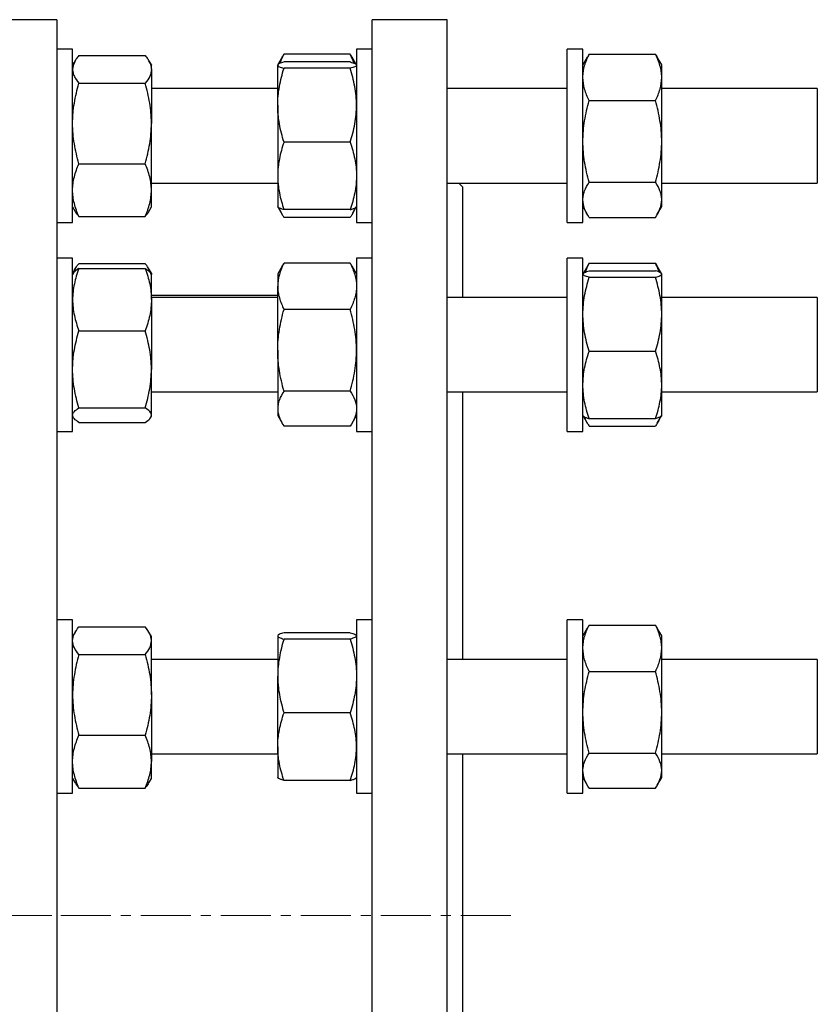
# Model space of a CAD drawing. Header units: millimetres. Extents: x 19 to 951, y 36 to 957.
# Tile 9 of 9: x 748 to 951, y 697 to 948. Entities that reach past the tile are written whole.
import ezdxf

# ---------------------------------------------------------------- set-up
doc = ezdxf.new("R2010")
doc.units = ezdxf.units.MM
doc.linetypes.add('CENTERX2', pattern=[20.32, 12.7, -2.54, 2.54, -2.54])
doc.layers.add('FORMAT', color=7, linetype='Continuous')

msp = doc.modelspace()

# ---------------------------------------------------------------- linework, layer by layer
at = {"color": 7, "linetype": 'Continuous', "lineweight": 25}
for p, q in [((757.51, 947.52), (743.51, 947.52)), ((757.51, 947.52), (757.51, 492.52)), ((856.58, 947.52), (837.58, 947.52)), ((837.58, 720.02), (837.58, 947.52)), ((856.58, 720.02), (856.58, 947.52)), ((761.51, 940.04), (757.51, 940.04)), ((761.51, 896.04), (761.51, 940.04)), ((763.12, 938.43), (779.91, 938.43)), ((814.7, 937.99), (813.62, 936.11)), ((831.97, 938.76), (815.18, 938.76)), ((833.54, 936.11), (832.45, 937.99)), ((837.58, 940.04), (833.58, 940.04)), ((833.58, 940.04), (833.58, 926.35)), ((891.08, 940.04), (887.08, 940.04)), ((887.08, 896.04), (887.08, 940.04)), ((891.08, 896.04), (891.08, 940.04)), ((892.19, 937.97), (891.08, 936.04)), ((892.68, 938.76), (909.47, 938.76)), ((911.08, 936.04), (909.96, 937.97)), ((762.17, 937.11), (761.51, 935.98)), ((761.69, 936.39), (761.51, 936.1)), ((781.51, 935.98), (780.86, 937.11)), ((781.51, 936.1), (781.34, 936.39)), ((781.51, 936.1), (781.51, 935.98)), ((781.51, 934.91), (781.51, 935.98)), ((813.61, 936.1), (813.58, 936.04)), ((813.58, 936.04), (813.58, 935.98)), ((813.58, 925.8), (813.58, 935.98)), ((831.97, 936.79), (815.18, 936.79)), ((833.58, 936.04), (833.54, 936.1)), ((911.08, 932.86), (911.08, 936.04)), ((781.51, 934.91), (781.51, 921.17)), ((831.97, 935.18), (815.18, 935.18)), ((911.08, 916.61), (911.08, 932.86)), ((763.12, 931.39), (779.91, 931.39)), ((813.58, 930.04), (781.51, 930.04)), ((887.08, 930.04), (856.58, 930.04)), ((950.58, 930.04), (911.08, 930.04)), ((950.58, 930.04), (950.58, 906.04)), ((813.58, 925.8), (813.58, 907.85)), ((833.58, 926.35), (833.58, 896.04)), ((892.68, 926.97), (909.47, 926.97)), ((781.51, 904.23), (781.51, 921.17)), ((831.97, 916.42), (815.18, 916.42)), ((911.08, 901.78), (911.08, 916.61)), ((763.12, 910.94), (779.91, 910.94)), ((813.58, 907.85), (813.58, 900.04)), ((781.51, 906.04), (813.58, 906.04)), ((856.58, 906.04), (887.08, 906.04)), ((860.58, 905.02), (859.56, 906.04)), ((892.68, 906.25), (909.47, 906.25)), ((911.08, 906.04), (950.58, 906.04)), ((781.51, 899.98), (781.51, 904.23)), ((860.58, 876.98), (860.58, 905.02)), ((911.08, 900.04), (911.08, 901.78)), ((761.51, 899.98), (762.17, 898.85)), ((780.86, 898.85), (781.51, 899.98)), ((813.58, 900.04), (813.61, 899.98)), ((813.61, 899.98), (814.7, 898.09)), ((831.97, 899.28), (815.18, 899.28)), ((832.45, 898.09), (833.54, 899.98)), ((833.54, 899.98), (833.58, 900.04)), ((891.08, 900.04), (892.19, 898.1)), ((909.96, 898.1), (911.08, 900.04)), ((757.51, 896.04), (761.51, 896.04)), ((763.12, 897.52), (779.91, 897.52)), ((831.97, 897.32), (815.18, 897.32)), ((833.58, 896.04), (837.58, 896.04)), ((887.08, 896.04), (891.08, 896.04)), ((892.68, 897.32), (909.47, 897.32)), ((761.51, 886.98), (757.51, 886.98)), ((761.51, 842.98), (761.51, 886.98)), ((763.12, 885.6), (779.91, 885.6)), ((831.97, 885.7), (815.18, 885.7)), ((837.58, 886.98), (833.58, 886.98)), ((833.58, 886.98), (833.58, 862)), ((891.08, 886.98), (887.08, 886.98)), ((887.08, 885.78), (887.08, 886.98)), ((887.08, 842.98), (887.08, 885.78)), ((891.08, 885.78), (891.08, 886.98)), ((891.08, 842.98), (891.08, 885.78)), ((892.68, 885.7), (892.2, 884.91)), ((892.68, 885.7), (909.47, 885.7)), ((909.47, 885.7), (909.95, 884.91)), ((762.17, 884.28), (761.51, 883.15)), ((761.68, 883.1), (761.51, 882.81)), ((763.12, 884.37), (779.91, 884.37)), ((781.51, 883.15), (780.86, 884.28)), ((781.51, 882.81), (781.35, 883.1)), ((781.51, 883.15), (781.51, 882.81)), ((781.51, 876.43), (781.51, 882.81)), ((814.7, 884.93), (813.58, 882.98)), ((813.58, 882.98), (813.58, 879.82)), ((833.58, 882.98), (832.45, 884.93)), ((891.11, 883.04), (891.08, 882.98)), ((892.2, 884.92), (891.13, 883.08)), ((892.68, 883.75), (909.47, 883.75)), ((911.02, 883.08), (909.96, 884.92)), ((911.08, 882.98), (911.04, 883.04)), ((911.08, 882.92), (911.08, 882.98)), ((911.08, 872.71), (911.08, 882.92)), ((892.68, 882.1), (909.47, 882.1)), ((813.58, 863.58), (813.58, 879.82)), ((813.58, 877.52), (781.51, 877.52)), ((813.58, 876.98), (781.51, 876.98)), ((781.51, 876.43), (781.51, 858.72)), ((887.08, 876.98), (856.58, 876.98)), ((950.58, 876.98), (911.08, 876.98)), ((950.58, 876.98), (950.58, 852.98)), ((831.97, 873.94), (815.18, 873.94)), ((911.08, 854.77), (911.08, 872.71)), ((763.12, 868.5), (779.91, 868.5)), ((813.58, 863.58), (813.58, 848.74)), ((892.68, 863.33), (909.47, 863.33)), ((833.58, 862), (833.58, 842.98)), ((781.51, 847.1), (781.51, 858.72)), ((781.51, 852.98), (813.58, 852.98)), ((831.97, 853.22), (815.18, 853.22)), ((856.58, 852.98), (887.08, 852.98)), ((860.58, 785.08), (860.58, 852.98)), ((911.08, 846.98), (911.08, 854.77)), ((911.08, 852.98), (950.58, 852.98)), ((763.12, 848.94), (779.91, 848.94)), ((813.58, 848.74), (813.58, 846.98)), ((761.51, 846.81), (761.68, 846.52)), ((763.12, 845.25), (779.91, 845.25)), ((781.35, 846.52), (781.51, 846.81)), ((781.51, 846.81), (781.51, 847.1)), ((813.58, 846.98), (814.7, 845.03)), ((832.45, 845.03), (833.58, 846.98)), ((891.08, 846.98), (891.11, 846.92)), ((891.11, 846.92), (892.19, 845.04)), ((892.68, 846.21), (909.47, 846.21)), ((909.96, 845.04), (911.04, 846.92)), ((911.04, 846.92), (911.08, 846.98)), ((757.51, 842.98), (761.51, 842.98)), ((831.97, 844.26), (815.18, 844.26)), ((833.58, 842.98), (837.58, 842.98)), ((887.08, 842.98), (891.08, 842.98)), ((892.68, 844.26), (909.47, 844.26)), ((761.51, 795.08), (757.51, 795.08)), ((761.51, 751.08), (761.51, 795.08)), ((763.12, 793.31), (779.91, 793.31)), ((837.58, 795.08), (833.58, 795.08)), ((833.58, 795.08), (833.58, 759.6)), ((891.08, 795.08), (887.08, 795.08)), ((887.08, 787.52), (887.08, 795.08)), ((891.08, 787.52), (891.08, 795.08)), ((892.19, 793.02), (891.08, 791.08)), ((892.68, 793.8), (909.47, 793.8)), ((911.08, 791.08), (909.96, 793.02)), ((762.17, 791.98), (761.51, 790.85)), ((781.51, 790.85), (780.86, 791.98)), ((781.51, 789.79), (781.51, 790.85)), ((813.61, 791.14), (813.58, 791.08)), ((813.58, 791.08), (813.58, 791.03)), ((813.58, 791.03), (813.58, 780.84)), ((831.97, 791.83), (815.18, 791.83)), ((831.97, 790.22), (815.18, 790.22)), ((833.58, 791.08), (833.54, 791.14)), ((911.08, 787.91), (911.08, 791.08)), ((781.51, 776.04), (781.51, 789.79)), ((911.08, 771.65), (911.08, 787.91)), ((763.12, 786.27), (779.91, 786.27)), ((887.08, 751.08), (887.08, 787.52)), ((891.08, 751.08), (891.08, 787.52)), ((813.58, 785.08), (781.51, 785.08)), ((887.08, 785.08), (856.58, 785.08)), ((950.58, 785.08), (911.08, 785.08)), ((950.58, 785.08), (950.58, 761.08)), ((813.58, 762.9), (813.58, 780.84)), ((892.68, 782.01), (909.47, 782.01)), ((781.51, 776.04), (781.51, 759.1)), ((831.97, 771.47), (815.18, 771.47)), ((911.08, 756.83), (911.08, 771.65)), ((763.12, 765.81), (779.91, 765.81)), ((813.58, 762.9), (813.58, 755.08)), ((781.51, 761.08), (813.58, 761.08)), ((856.58, 761.08), (887.08, 761.08)), ((860.58, 720.02), (860.58, 761.08)), ((892.68, 761.29), (909.47, 761.29)), ((911.08, 761.08), (950.58, 761.08)), ((781.51, 754.85), (781.51, 759.1)), ((833.58, 759.6), (833.58, 751.08)), ((911.08, 755.08), (911.08, 756.83)), ((761.51, 754.85), (762.17, 753.72)), ((780.86, 753.72), (781.51, 754.85)), ((813.58, 755.08), (813.61, 755.02)), ((831.97, 754.33), (815.18, 754.33)), ((833.54, 755.02), (833.58, 755.08)), ((891.08, 755.08), (892.19, 753.15)), ((909.96, 753.15), (911.08, 755.08)), ((757.51, 751.08), (761.51, 751.08)), ((763.12, 752.4), (779.91, 752.4)), ((833.58, 751.08), (837.58, 751.08)), ((887.08, 751.08), (891.08, 751.08)), ((892.68, 752.36), (909.47, 752.36)), ((837.58, 492.52), (837.58, 720.02)), ((856.58, 492.52), (856.58, 720.02)), ((860.58, 678.96), (860.58, 720.02))]:
    msp.add_line(p, q, dxfattribs=at)
for points, knots in [([(763.12, 938.43), (762.88, 938.14), (762.65, 937.86), (762.26, 937.27), (762.09, 936.98), (761.67, 936.1), (761.51, 935.51), (761.51, 934.91)], [0, 0, 0, 0, 0.25, 0.25, 0.5, 0.5, 1, 1, 1, 1]), ([(779.91, 938.43), (780.15, 938.14), (780.38, 937.86), (780.77, 937.27), (780.94, 936.98), (781.36, 936.1), (781.51, 935.51), (781.51, 934.91)], [0, 0, 0, 0, 0.25, 0.25, 0.5, 0.5, 1, 1, 1, 1]), ([(814.21, 936.47), (814.22, 936.5), (814.34, 936.9), (814.66, 937.67), (815.01, 938.39), (815.18, 938.76)], [0, 0, 0, 0, 0.035594, 0.517773, 1, 1, 1, 1]), ([(814.71, 937.99), (814.72, 938.02), (814.86, 938.28), (815.03, 938.53), (815.18, 938.76)], [0, 0, 0, 0, 0.1090885, 1, 1, 1, 1]), ([(832.95, 936.47), (832.94, 936.5), (832.82, 936.9), (832.5, 937.67), (832.15, 938.39), (831.97, 938.76)], [0, 0, 0, 0, 0.035594, 0.517773, 1, 1, 1, 1]), ([(832.45, 937.99), (832.43, 938.02), (832.29, 938.28), (832.12, 938.53), (831.97, 938.76)], [0, 0, 0, 0, 0.1090885, 1, 1, 1, 1]), ([(891.08, 932.86), (891.08, 933.36), (891.11, 933.86), (891.26, 934.87), (891.37, 935.36), (891.8, 936.84), (892.2, 937.8), (892.68, 938.76)], [0, 0, 0, 0, 0.25, 0.25, 0.5, 0.5, 1, 1, 1, 1]), ([(892.68, 938.76), (892.52, 938.52), (892.35, 938.26), (892.21, 937.99), (892.2, 937.97)], [0, 0, 0, 0, 0.921423, 1, 1, 1, 1]), ([(911.08, 932.86), (911.08, 933.36), (911.04, 933.86), (910.89, 934.87), (910.78, 935.36), (910.36, 936.84), (909.95, 937.8), (909.47, 938.76)], [0, 0, 0, 0, 0.25, 0.25, 0.5, 0.5, 1, 1, 1, 1]), ([(909.47, 938.76), (909.63, 938.52), (909.81, 938.26), (909.95, 937.99), (909.96, 937.97)], [0, 0, 0, 0, 0.921423, 1, 1, 1, 1]), ([(761.7, 936.39), (761.74, 936.47), (761.8, 936.58), (761.92, 936.7), (761.96, 936.74)], [0, 0, 0, 0, 0.655575, 1, 1, 1, 1]), ([(781.33, 936.39), (781.29, 936.47), (781.23, 936.58), (781.11, 936.7), (781.07, 936.74)], [0, 0, 0, 0, 0.655575, 1, 1, 1, 1]), ([(815.18, 936.79), (814.69, 936.66), (814.29, 936.53), (813.73, 936.26), (813.58, 936.12), (813.58, 935.98)], [0, 0, 0, 0, 0.5, 0.5, 1, 1, 1, 1]), ([(813.58, 935.98), (813.58, 935.95), (813.59, 935.91), (813.62, 935.85), (813.65, 935.81), (813.76, 935.71), (813.87, 935.64), (814.29, 935.44), (814.7, 935.31), (815.18, 935.18)], [0, 0, 0, 0, 0.125, 0.125, 0.25, 0.25, 0.5, 0.5, 1, 1, 1, 1]), ([(831.97, 936.79), (832.46, 936.66), (832.86, 936.53), (833.42, 936.26), (833.58, 936.12), (833.58, 935.98)], [0, 0, 0, 0, 0.5, 0.5, 1, 1, 1, 1]), ([(833.58, 935.98), (833.58, 935.95), (833.57, 935.91), (833.53, 935.85), (833.5, 935.81), (833.39, 935.71), (833.28, 935.64), (832.86, 935.44), (832.46, 935.31), (831.97, 935.18)], [0, 0, 0, 0, 0.125, 0.125, 0.25, 0.25, 0.5, 0.5, 1, 1, 1, 1]), ([(761.51, 934.91), (761.51, 934.61), (761.55, 934.32), (761.7, 933.72), (761.81, 933.42), (762.23, 932.54), (762.64, 931.96), (763.12, 931.39)], [0, 0, 0, 0, 0.25, 0.25, 0.5, 0.5, 1, 1, 1, 1]), ([(781.51, 934.91), (781.51, 934.61), (781.48, 934.32), (781.33, 933.72), (781.22, 933.42), (780.8, 932.54), (780.39, 931.96), (779.91, 931.39)], [0, 0, 0, 0, 0.25, 0.25, 0.5, 0.5, 1, 1, 1, 1]), ([(813.58, 925.8), (813.58, 926.59), (813.61, 927.39), (813.76, 928.99), (813.87, 929.78), (814.3, 932.12), (814.7, 933.66), (815.18, 935.18)], [0, 0, 0, 0, 0.25, 0.25, 0.5, 0.5, 1, 1, 1, 1]), ([(833.58, 925.8), (833.58, 926.59), (833.54, 927.39), (833.39, 928.99), (833.28, 929.78), (832.86, 932.12), (832.45, 933.66), (831.97, 935.18)], [0, 0, 0, 0, 0.25, 0.25, 0.5, 0.5, 1, 1, 1, 1]), ([(892.68, 926.97), (892.44, 927.45), (892.22, 927.93), (891.82, 928.91), (891.65, 929.4), (891.23, 930.88), (891.08, 931.87), (891.08, 932.86)], [0, 0, 0, 0, 0.25, 0.25, 0.5, 0.5, 1, 1, 1, 1]), ([(909.47, 926.97), (909.71, 927.45), (909.94, 927.93), (910.34, 928.91), (910.51, 929.4), (910.93, 930.88), (911.08, 931.87), (911.08, 932.86)], [0, 0, 0, 0, 0.25, 0.25, 0.5, 0.5, 1, 1, 1, 1]), ([(761.51, 921.17), (761.51, 921.6), (761.52, 922.04), (761.56, 922.9), (761.59, 923.34), (761.7, 924.63), (761.81, 925.49), (762.23, 928.04), (762.63, 929.73), (763.12, 931.39)], [0, 0, 0, 0, 0.125, 0.125, 0.25, 0.25, 0.5, 0.5, 1, 1, 1, 1]), ([(781.51, 921.17), (781.51, 921.6), (781.51, 922.04), (781.47, 922.9), (781.44, 923.34), (781.33, 924.63), (781.22, 925.49), (780.8, 928.04), (780.4, 929.73), (779.91, 931.39)], [0, 0, 0, 0, 0.125, 0.125, 0.25, 0.25, 0.5, 0.5, 1, 1, 1, 1]), ([(815.18, 916.42), (814.94, 917.19), (814.72, 917.96), (814.32, 919.51), (814.15, 920.29), (813.73, 922.64), (813.58, 924.21), (813.58, 925.8)], [0, 0, 0, 0, 0.25, 0.25, 0.5, 0.5, 1, 1, 1, 1]), ([(831.97, 916.42), (832.21, 917.19), (832.44, 917.96), (832.84, 919.51), (833.01, 920.29), (833.43, 922.64), (833.58, 924.21), (833.58, 925.8)], [0, 0, 0, 0, 0.25, 0.25, 0.5, 0.5, 1, 1, 1, 1]), ([(891.08, 916.61), (891.08, 917.05), (891.09, 917.49), (891.12, 918.37), (891.15, 918.81), (891.26, 920.12), (891.37, 920.99), (891.79, 923.57), (892.2, 925.28), (892.68, 926.97)], [0, 0, 0, 0, 0.125, 0.125, 0.25, 0.25, 0.5, 0.5, 1, 1, 1, 1]), ([(911.08, 916.61), (911.08, 917.05), (911.07, 917.49), (911.03, 918.37), (911, 918.81), (910.89, 920.12), (910.78, 920.99), (910.36, 923.57), (909.96, 925.28), (909.47, 926.97)], [0, 0, 0, 0, 0.125, 0.125, 0.25, 0.25, 0.5, 0.5, 1, 1, 1, 1]), ([(763.12, 910.94), (762.63, 912.61), (762.23, 914.3), (761.67, 917.7), (761.51, 919.42), (761.51, 921.17)], [0, 0, 0, 0, 0.5, 0.5, 1, 1, 1, 1]), ([(779.91, 910.94), (780.4, 912.61), (780.8, 914.3), (781.36, 917.7), (781.51, 919.42), (781.51, 921.17)], [0, 0, 0, 0, 0.5, 0.5, 1, 1, 1, 1]), ([(815.18, 916.42), (814.69, 915.02), (814.29, 913.61), (813.73, 910.76), (813.58, 909.31), (813.58, 907.85)], [0, 0, 0, 0, 0.5, 0.5, 1, 1, 1, 1]), ([(831.97, 916.42), (832.46, 915.02), (832.86, 913.61), (833.42, 910.76), (833.58, 909.31), (833.58, 907.85)], [0, 0, 0, 0, 0.5, 0.5, 1, 1, 1, 1]), ([(892.68, 906.25), (892.19, 907.94), (891.79, 909.65), (891.23, 913.1), (891.08, 914.84), (891.08, 916.61)], [0, 0, 0, 0, 0.5, 0.5, 1, 1, 1, 1]), ([(909.47, 906.25), (909.96, 907.94), (910.36, 909.65), (910.92, 913.1), (911.08, 914.84), (911.08, 916.61)], [0, 0, 0, 0, 0.5, 0.5, 1, 1, 1, 1]), ([(761.51, 904.23), (761.51, 904.51), (761.52, 904.8), (761.56, 905.37), (761.59, 905.65), (761.7, 906.5), (761.81, 907.06), (762.23, 908.74), (762.63, 909.84), (763.12, 910.94)], [0, 0, 0, 0, 0.125, 0.125, 0.25, 0.25, 0.5, 0.5, 1, 1, 1, 1]), ([(781.51, 904.23), (781.51, 904.51), (781.51, 904.8), (781.47, 905.37), (781.44, 905.65), (781.33, 906.5), (781.22, 907.06), (780.8, 908.74), (780.4, 909.84), (779.91, 910.94)], [0, 0, 0, 0, 0.125, 0.125, 0.25, 0.25, 0.5, 0.5, 1, 1, 1, 1]), ([(813.58, 907.85), (813.58, 907.49), (813.59, 907.12), (813.62, 906.4), (813.65, 906.03), (813.76, 904.95), (813.87, 904.23), (814.29, 902.09), (814.7, 900.68), (815.18, 899.28)], [0, 0, 0, 0, 0.125, 0.125, 0.25, 0.25, 0.5, 0.5, 1, 1, 1, 1]), ([(833.58, 907.85), (833.58, 907.49), (833.57, 907.12), (833.53, 906.4), (833.5, 906.03), (833.39, 904.95), (833.28, 904.23), (832.86, 902.09), (832.46, 900.68), (831.97, 899.28)], [0, 0, 0, 0, 0.125, 0.125, 0.25, 0.25, 0.5, 0.5, 1, 1, 1, 1]), ([(891.08, 901.78), (891.08, 901.97), (891.09, 902.16), (891.12, 902.54), (891.15, 902.73), (891.26, 903.3), (891.37, 903.67), (891.79, 904.79), (892.2, 905.52), (892.68, 906.25)], [0, 0, 0, 0, 0.125, 0.125, 0.25, 0.25, 0.5, 0.5, 1, 1, 1, 1]), ([(911.08, 901.78), (911.08, 901.97), (911.07, 902.16), (911.03, 902.54), (911, 902.73), (910.89, 903.3), (910.78, 903.67), (910.36, 904.79), (909.96, 905.52), (909.47, 906.25)], [0, 0, 0, 0, 0.125, 0.125, 0.25, 0.25, 0.5, 0.5, 1, 1, 1, 1]), ([(763.12, 897.52), (762.63, 898.62), (762.23, 899.72), (761.67, 901.96), (761.51, 903.09), (761.51, 904.23)], [0, 0, 0, 0, 0.5, 0.5, 1, 1, 1, 1]), ([(779.91, 897.52), (780.4, 898.62), (780.8, 899.72), (781.36, 901.96), (781.51, 903.09), (781.51, 904.23)], [0, 0, 0, 0, 0.5, 0.5, 1, 1, 1, 1]), ([(892.68, 897.32), (892.19, 898.05), (891.79, 898.78), (891.23, 900.27), (891.08, 901.02), (891.08, 901.78)], [0, 0, 0, 0, 0.5, 0.5, 1, 1, 1, 1]), ([(909.47, 897.32), (909.96, 898.05), (910.36, 898.78), (910.92, 900.27), (911.08, 901.02), (911.08, 901.78)], [0, 0, 0, 0, 0.5, 0.5, 1, 1, 1, 1]), ([(762.17, 898.85), (762.17, 898.84), (762.28, 898.62), (762.59, 898.17), (762.95, 897.74), (763.12, 897.52)], [0, 0, 0, 0, 0.005494, 0.502722, 1, 1, 1, 1]), ([(780.86, 898.85), (780.86, 898.84), (780.75, 898.62), (780.44, 898.17), (780.08, 897.74), (779.91, 897.52)], [0, 0, 0, 0, 0.005494, 0.502722, 1, 1, 1, 1]), ([(815.18, 899.28), (815.03, 899.33), (814.72, 899.42), (814.33, 899.55), (814, 899.68), (813.77, 899.82), (813.64, 899.92), (813.62, 899.97), (813.62, 899.98)], [0, 0, 0, 0, 0.190435, 0.380923, 0.571313, 0.765298, 0.959406, 1, 1, 1, 1]), ([(813.95, 899.72), (813.99, 899.61), (814.1, 899.27), (814.37, 898.69), (814.74, 898), (815.04, 897.54), (815.18, 897.32)], [0, 0, 0, 0, 0.132775, 0.421787, 0.71093, 1, 1, 1, 1]), ([(831.97, 899.28), (832.13, 899.33), (832.44, 899.42), (832.83, 899.55), (833.15, 899.68), (833.39, 899.82), (833.52, 899.92), (833.53, 899.97), (833.54, 899.98)], [0, 0, 0, 0, 0.190435, 0.380923, 0.571313, 0.765298, 0.959406, 1, 1, 1, 1]), ([(833.2, 899.72), (833.17, 899.61), (833.05, 899.27), (832.79, 898.69), (832.41, 898), (832.12, 897.54), (831.97, 897.32)], [0, 0, 0, 0, 0.132775, 0.421787, 0.71093, 1, 1, 1, 1]), ([(761.65, 883.05), (761.69, 883.18), (761.77, 883.49), (761.99, 883.98), (762.3, 884.52), (762.68, 885.06), (762.97, 885.42), (763.12, 885.6)], [0, 0, 0, 0, 0.144949, 0.355819, 0.570499, 0.785277, 1, 1, 1, 1]), ([(781.38, 883.05), (781.34, 883.18), (781.26, 883.49), (781.04, 883.98), (780.73, 884.52), (780.35, 885.06), (780.06, 885.42), (779.91, 885.6)], [0, 0, 0, 0, 0.144949, 0.355819, 0.570499, 0.785277, 1, 1, 1, 1]), ([(815.18, 885.7), (814.69, 884.74), (814.29, 883.77), (813.73, 881.81), (813.58, 880.82), (813.58, 879.82)], [0, 0, 0, 0, 0.5, 0.5, 1, 1, 1, 1]), ([(814.71, 884.93), (814.72, 884.96), (814.86, 885.22), (815.03, 885.47), (815.18, 885.7)], [0, 0, 0, 0, 0.1090885, 1, 1, 1, 1]), ([(831.97, 885.7), (832.46, 884.74), (832.86, 883.77), (833.42, 881.81), (833.58, 880.82), (833.58, 879.82)], [0, 0, 0, 0, 0.5, 0.5, 1, 1, 1, 1]), ([(832.45, 884.93), (832.43, 884.96), (832.29, 885.22), (832.12, 885.47), (831.97, 885.7)], [0, 0, 0, 0, 0.109088, 1, 1, 1, 1]), ([(891.72, 883.43), (891.77, 883.58), (891.92, 884.04), (892.24, 884.8), (892.54, 885.4), (892.68, 885.7)], [0, 0, 0, 0, 0.19818, 0.599141, 1, 1, 1, 1]), ([(910.43, 883.43), (910.38, 883.58), (910.23, 884.04), (909.91, 884.8), (909.62, 885.4), (909.47, 885.7)], [0, 0, 0, 0, 0.19818, 0.599141, 1, 1, 1, 1]), ([(763.12, 884.37), (762.88, 883.72), (762.65, 883.07), (762.26, 881.75), (762.09, 881.09), (761.67, 879.11), (761.51, 877.77), (761.51, 876.43)], [0, 0, 0, 0, 0.25, 0.25, 0.5, 0.5, 1, 1, 1, 1]), ([(763.12, 884.37), (762.97, 884.27), (762.66, 884.07), (762.26, 883.77), (761.95, 883.46), (761.75, 883.24), (761.7, 883.12), (761.69, 883.1)], [0, 0, 0, 0, 0.238547, 0.477162, 0.715652, 0.958646, 1, 1, 1, 1]), ([(779.91, 884.37), (780.15, 883.72), (780.38, 883.07), (780.77, 881.75), (780.94, 881.09), (781.36, 879.11), (781.51, 877.77), (781.51, 876.43)], [0, 0, 0, 0, 0.25, 0.25, 0.5, 0.5, 1, 1, 1, 1]), ([(779.91, 884.37), (780.06, 884.27), (780.37, 884.07), (780.77, 883.77), (781.08, 883.46), (781.28, 883.24), (781.33, 883.12), (781.34, 883.1)], [0, 0, 0, 0, 0.238547, 0.477162, 0.715652, 0.958646, 1, 1, 1, 1]), ([(891.08, 882.92), (891.08, 882.96), (891.09, 882.99), (891.12, 883.06), (891.15, 883.1), (891.26, 883.2), (891.37, 883.27), (891.79, 883.48), (892.2, 883.61), (892.68, 883.75)], [0, 0, 0, 0, 0.125, 0.125, 0.25, 0.25, 0.5, 0.5, 1, 1, 1, 1]), ([(892.68, 882.1), (892.19, 882.23), (891.79, 882.37), (891.23, 882.64), (891.08, 882.78), (891.08, 882.92)], [0, 0, 0, 0, 0.5, 0.5, 1, 1, 1, 1]), ([(911.08, 882.92), (911.08, 882.96), (911.07, 882.99), (911.03, 883.06), (911, 883.1), (910.89, 883.2), (910.78, 883.27), (910.36, 883.48), (909.96, 883.61), (909.47, 883.75)], [0, 0, 0, 0, 0.125, 0.125, 0.25, 0.25, 0.5, 0.5, 1, 1, 1, 1]), ([(909.47, 882.1), (909.96, 882.23), (910.36, 882.37), (910.92, 882.64), (911.08, 882.78), (911.08, 882.92)], [0, 0, 0, 0, 0.5, 0.5, 1, 1, 1, 1]), ([(891.08, 872.71), (891.08, 873.51), (891.11, 874.31), (891.26, 875.9), (891.37, 876.69), (891.8, 879.04), (892.2, 880.58), (892.68, 882.1)], [0, 0, 0, 0, 0.25, 0.25, 0.5, 0.5, 1, 1, 1, 1]), ([(911.08, 872.71), (911.08, 873.51), (911.04, 874.31), (910.89, 875.9), (910.78, 876.69), (910.36, 879.04), (909.95, 880.58), (909.47, 882.1)], [0, 0, 0, 0, 0.25, 0.25, 0.5, 0.5, 1, 1, 1, 1]), ([(813.58, 879.82), (813.58, 879.57), (813.59, 879.32), (813.62, 878.82), (813.65, 878.57), (813.76, 877.83), (813.87, 877.34), (814.29, 875.87), (814.7, 874.9), (815.18, 873.94)], [0, 0, 0, 0, 0.125, 0.125, 0.25, 0.25, 0.5, 0.5, 1, 1, 1, 1]), ([(833.58, 879.82), (833.58, 879.57), (833.57, 879.32), (833.53, 878.82), (833.5, 878.57), (833.39, 877.83), (833.28, 877.34), (832.86, 875.87), (832.46, 874.9), (831.97, 873.94)], [0, 0, 0, 0, 0.125, 0.125, 0.25, 0.25, 0.5, 0.5, 1, 1, 1, 1]), ([(761.51, 876.43), (761.51, 875.76), (761.55, 875.09), (761.7, 873.73), (761.81, 873.07), (762.23, 871.08), (762.64, 869.78), (763.12, 868.5)], [0, 0, 0, 0, 0.25, 0.25, 0.5, 0.5, 1, 1, 1, 1]), ([(781.51, 876.43), (781.51, 875.76), (781.48, 875.09), (781.33, 873.73), (781.22, 873.07), (780.8, 871.08), (780.39, 869.78), (779.91, 868.5)], [0, 0, 0, 0, 0.25, 0.25, 0.5, 0.5, 1, 1, 1, 1]), ([(813.58, 863.58), (813.58, 864.46), (813.61, 865.34), (813.76, 867.1), (813.87, 867.98), (814.3, 870.57), (814.7, 872.27), (815.18, 873.94)], [0, 0, 0, 0, 0.25, 0.25, 0.5, 0.5, 1, 1, 1, 1]), ([(833.58, 863.58), (833.58, 864.46), (833.54, 865.34), (833.39, 867.1), (833.28, 867.98), (832.86, 870.57), (832.45, 872.27), (831.97, 873.94)], [0, 0, 0, 0, 0.25, 0.25, 0.5, 0.5, 1, 1, 1, 1]), ([(892.68, 863.33), (892.44, 864.09), (892.22, 864.87), (891.82, 866.42), (891.65, 867.2), (891.23, 869.55), (891.08, 871.13), (891.08, 872.71)], [0, 0, 0, 0, 0.25, 0.25, 0.5, 0.5, 1, 1, 1, 1]), ([(909.47, 863.33), (909.71, 864.09), (909.94, 864.87), (910.34, 866.42), (910.51, 867.2), (910.93, 869.55), (911.08, 871.13), (911.08, 872.71)], [0, 0, 0, 0, 0.25, 0.25, 0.5, 0.5, 1, 1, 1, 1]), ([(761.51, 858.72), (761.51, 859.13), (761.52, 859.55), (761.56, 860.38), (761.59, 860.79), (761.7, 862.03), (761.81, 862.85), (762.23, 865.29), (762.63, 866.9), (763.12, 868.5)], [0, 0, 0, 0, 0.125, 0.125, 0.25, 0.25, 0.5, 0.5, 1, 1, 1, 1]), ([(781.51, 858.72), (781.51, 859.13), (781.51, 859.55), (781.47, 860.38), (781.44, 860.79), (781.33, 862.03), (781.22, 862.85), (780.8, 865.29), (780.4, 866.9), (779.91, 868.5)], [0, 0, 0, 0, 0.125, 0.125, 0.25, 0.25, 0.5, 0.5, 1, 1, 1, 1]), ([(815.18, 853.22), (814.94, 854.06), (814.72, 854.92), (814.32, 856.64), (814.15, 857.5), (813.73, 860.09), (813.58, 861.83), (813.58, 863.58)], [0, 0, 0, 0, 0.25, 0.25, 0.5, 0.5, 1, 1, 1, 1]), ([(831.97, 853.22), (832.21, 854.06), (832.44, 854.92), (832.84, 856.64), (833.01, 857.5), (833.43, 860.09), (833.58, 861.83), (833.58, 863.58)], [0, 0, 0, 0, 0.25, 0.25, 0.5, 0.5, 1, 1, 1, 1]), ([(891.08, 854.77), (891.08, 855.13), (891.09, 855.5), (891.12, 856.23), (891.15, 856.59), (891.26, 857.67), (891.37, 858.39), (891.79, 860.53), (892.2, 861.93), (892.68, 863.33)], [0, 0, 0, 0, 0.125, 0.125, 0.25, 0.25, 0.5, 0.5, 1, 1, 1, 1]), ([(911.08, 854.77), (911.08, 855.13), (911.07, 855.5), (911.03, 856.23), (911, 856.59), (910.89, 857.67), (910.78, 858.39), (910.36, 860.53), (909.96, 861.93), (909.47, 863.33)], [0, 0, 0, 0, 0.125, 0.125, 0.25, 0.25, 0.5, 0.5, 1, 1, 1, 1]), ([(763.12, 848.94), (762.63, 850.54), (762.23, 852.15), (761.67, 855.41), (761.51, 857.05), (761.51, 858.72)], [0, 0, 0, 0, 0.5, 0.5, 1, 1, 1, 1]), ([(779.91, 848.94), (780.4, 850.54), (780.8, 852.15), (781.36, 855.41), (781.51, 857.05), (781.51, 858.72)], [0, 0, 0, 0, 0.5, 0.5, 1, 1, 1, 1]), ([(815.18, 853.22), (814.69, 852.49), (814.29, 851.75), (813.73, 850.26), (813.58, 849.5), (813.58, 848.74)], [0, 0, 0, 0, 0.5, 0.5, 1, 1, 1, 1]), ([(831.97, 853.22), (832.46, 852.49), (832.86, 851.75), (833.42, 850.26), (833.58, 849.5), (833.58, 848.74)], [0, 0, 0, 0, 0.5, 0.5, 1, 1, 1, 1]), ([(892.68, 846.21), (892.19, 847.61), (891.79, 849.02), (891.23, 851.87), (891.08, 853.31), (891.08, 854.77)], [0, 0, 0, 0, 0.5, 0.5, 1, 1, 1, 1]), ([(909.47, 846.21), (909.96, 847.61), (910.36, 849.02), (910.92, 851.87), (911.08, 853.31), (911.08, 854.77)], [0, 0, 0, 0, 0.5, 0.5, 1, 1, 1, 1]), ([(761.51, 847.1), (761.51, 847.17), (761.52, 847.25), (761.56, 847.41), (761.59, 847.49), (761.7, 847.72), (761.81, 847.87), (762.23, 848.33), (762.63, 848.64), (763.12, 848.94)], [0, 0, 0, 0, 0.125, 0.125, 0.25, 0.25, 0.5, 0.5, 1, 1, 1, 1]), ([(781.51, 847.1), (781.51, 847.17), (781.51, 847.25), (781.47, 847.41), (781.44, 847.49), (781.33, 847.72), (781.22, 847.87), (780.8, 848.33), (780.4, 848.64), (779.91, 848.94)], [0, 0, 0, 0, 0.125, 0.125, 0.25, 0.25, 0.5, 0.5, 1, 1, 1, 1]), ([(813.58, 848.74), (813.58, 848.55), (813.59, 848.36), (813.62, 847.98), (813.65, 847.79), (813.76, 847.22), (813.87, 846.85), (814.29, 845.73), (814.7, 844.99), (815.18, 844.26)], [0, 0, 0, 0, 0.125, 0.125, 0.25, 0.25, 0.5, 0.5, 1, 1, 1, 1]), ([(833.58, 848.74), (833.58, 848.55), (833.57, 848.36), (833.53, 847.98), (833.5, 847.79), (833.39, 847.22), (833.28, 846.85), (832.86, 845.73), (832.46, 844.99), (831.97, 844.26)], [0, 0, 0, 0, 0.125, 0.125, 0.25, 0.25, 0.5, 0.5, 1, 1, 1, 1]), ([(763.12, 845.25), (762.63, 845.56), (762.23, 845.86), (761.67, 846.47), (761.51, 846.78), (761.51, 847.1)], [0, 0, 0, 0, 0.5, 0.5, 1, 1, 1, 1]), ([(779.91, 845.25), (780.4, 845.56), (780.8, 845.86), (781.36, 846.47), (781.51, 846.78), (781.51, 847.1)], [0, 0, 0, 0, 0.5, 0.5, 1, 1, 1, 1]), ([(891.12, 846.92), (891.13, 846.9), (891.17, 846.83), (891.32, 846.72), (891.55, 846.59), (891.87, 846.47), (892.24, 846.34), (892.54, 846.25), (892.68, 846.21)], [0, 0, 0, 0, 0.101533, 0.279348, 0.457073, 0.63801, 0.819028, 1, 1, 1, 1]), ([(891.45, 846.66), (891.54, 846.41), (891.73, 845.89), (892.15, 845.09), (892.51, 844.54), (892.68, 844.26)], [0, 0, 0, 0, 0.298261, 0.649113, 1, 1, 1, 1]), ([(911.03, 846.92), (911.02, 846.9), (910.99, 846.83), (910.84, 846.72), (910.6, 846.59), (910.29, 846.47), (909.91, 846.34), (909.62, 846.25), (909.47, 846.21)], [0, 0, 0, 0, 0.101533, 0.279348, 0.457073, 0.63801, 0.819028, 1, 1, 1, 1]), ([(910.7, 846.66), (910.62, 846.41), (910.42, 845.89), (910, 845.09), (909.65, 844.54), (909.47, 844.26)], [0, 0, 0, 0, 0.298261, 0.649113, 1, 1, 1, 1]), ([(761.51, 789.79), (761.51, 789.94), (761.52, 790.09), (761.56, 790.39), (761.59, 790.53), (761.7, 790.98), (761.81, 791.27), (762.23, 792.15), (762.63, 792.73), (763.12, 793.31)], [0, 0, 0, 0, 0.125, 0.125, 0.25, 0.25, 0.5, 0.5, 1, 1, 1, 1]), ([(781.51, 789.79), (781.51, 789.94), (781.51, 790.09), (781.47, 790.39), (781.44, 790.53), (781.33, 790.98), (781.22, 791.27), (780.8, 792.15), (780.4, 792.73), (779.91, 793.31)], [0, 0, 0, 0, 0.125, 0.125, 0.25, 0.25, 0.5, 0.5, 1, 1, 1, 1]), ([(891.08, 787.91), (891.08, 788.16), (891.09, 788.41), (891.12, 788.91), (891.15, 789.16), (891.26, 789.9), (891.37, 790.4), (891.79, 791.87), (892.2, 792.84), (892.68, 793.8)], [0, 0, 0, 0, 0.125, 0.125, 0.25, 0.25, 0.5, 0.5, 1, 1, 1, 1]), ([(892.68, 793.8), (892.52, 793.56), (892.35, 793.3), (892.21, 793.04), (892.2, 793.01)], [0, 0, 0, 0, 0.921423, 1, 1, 1, 1]), ([(911.08, 787.91), (911.08, 788.16), (911.07, 788.41), (911.03, 788.91), (911, 789.16), (910.89, 789.9), (910.78, 790.4), (910.36, 791.87), (909.96, 792.84), (909.47, 793.8)], [0, 0, 0, 0, 0.125, 0.125, 0.25, 0.25, 0.5, 0.5, 1, 1, 1, 1]), ([(909.47, 793.8), (909.63, 793.56), (909.81, 793.3), (909.95, 793.04), (909.96, 793.01)], [0, 0, 0, 0, 0.9214225, 1, 1, 1, 1]), ([(815.18, 791.83), (814.69, 791.7), (814.29, 791.57), (813.73, 791.3), (813.58, 791.16), (813.58, 791.03)], [0, 0, 0, 0, 0.5, 0.5, 1, 1, 1, 1]), ([(813.58, 791.03), (813.58, 790.99), (813.59, 790.96), (813.62, 790.89), (813.65, 790.85), (813.76, 790.75), (813.87, 790.69), (814.29, 790.48), (814.7, 790.35), (815.18, 790.22)], [0, 0, 0, 0, 0.125, 0.125, 0.25, 0.25, 0.5, 0.5, 1, 1, 1, 1]), ([(815.18, 790.22), (814.69, 788.69), (814.29, 787.14), (813.73, 784.02), (813.58, 782.44), (813.58, 780.84)], [0, 0, 0, 0, 0.5, 0.5, 1, 1, 1, 1]), ([(831.97, 791.83), (832.46, 791.7), (832.86, 791.57), (833.42, 791.3), (833.58, 791.16), (833.58, 791.03)], [0, 0, 0, 0, 0.5, 0.5, 1, 1, 1, 1]), ([(833.58, 791.03), (833.58, 790.99), (833.57, 790.96), (833.53, 790.89), (833.5, 790.85), (833.39, 790.75), (833.28, 790.69), (832.86, 790.48), (832.46, 790.35), (831.97, 790.22)], [0, 0, 0, 0, 0.125, 0.125, 0.25, 0.25, 0.5, 0.5, 1, 1, 1, 1]), ([(831.97, 790.22), (832.46, 788.69), (832.86, 787.14), (833.42, 784.02), (833.58, 782.44), (833.58, 780.84)], [0, 0, 0, 0, 0.5, 0.5, 1, 1, 1, 1]), ([(763.12, 786.27), (762.63, 786.84), (762.23, 787.42), (761.67, 788.6), (761.51, 789.19), (761.51, 789.79)], [0, 0, 0, 0, 0.5, 0.5, 1, 1, 1, 1]), ([(779.91, 786.27), (780.4, 786.84), (780.8, 787.42), (781.36, 788.6), (781.51, 789.19), (781.51, 789.79)], [0, 0, 0, 0, 0.5, 0.5, 1, 1, 1, 1]), ([(892.68, 782.01), (892.19, 782.98), (891.79, 783.95), (891.23, 785.91), (891.08, 786.9), (891.08, 787.91)], [0, 0, 0, 0, 0.5, 0.5, 1, 1, 1, 1]), ([(909.47, 782.01), (909.96, 782.98), (910.36, 783.95), (910.92, 785.91), (911.08, 786.9), (911.08, 787.91)], [0, 0, 0, 0, 0.5, 0.5, 1, 1, 1, 1]), ([(763.12, 786.27), (762.88, 785.44), (762.65, 784.6), (762.26, 782.9), (762.09, 782.05), (761.67, 779.49), (761.51, 777.77), (761.51, 776.04)], [0, 0, 0, 0, 0.25, 0.25, 0.5, 0.5, 1, 1, 1, 1]), ([(779.91, 786.27), (780.15, 785.44), (780.38, 784.6), (780.77, 782.9), (780.94, 782.05), (781.36, 779.49), (781.51, 777.77), (781.51, 776.04)], [0, 0, 0, 0, 0.25, 0.25, 0.5, 0.5, 1, 1, 1, 1]), ([(813.58, 780.84), (813.58, 780.44), (813.59, 780.04), (813.62, 779.25), (813.65, 778.85), (813.76, 777.67), (813.87, 776.88), (814.29, 774.54), (814.7, 773), (815.18, 771.47)], [0, 0, 0, 0, 0.125, 0.125, 0.25, 0.25, 0.5, 0.5, 1, 1, 1, 1]), ([(833.58, 780.84), (833.58, 780.44), (833.57, 780.04), (833.53, 779.25), (833.5, 778.85), (833.39, 777.67), (833.28, 776.88), (832.86, 774.54), (832.46, 773), (831.97, 771.47)], [0, 0, 0, 0, 0.125, 0.125, 0.25, 0.25, 0.5, 0.5, 1, 1, 1, 1]), ([(891.08, 771.65), (891.08, 772.53), (891.11, 773.41), (891.26, 775.17), (891.37, 776.05), (891.8, 778.64), (892.2, 780.34), (892.68, 782.01)], [0, 0, 0, 0, 0.25, 0.25, 0.5, 0.5, 1, 1, 1, 1]), ([(911.08, 771.65), (911.08, 772.53), (911.04, 773.41), (910.89, 775.17), (910.78, 776.05), (910.36, 778.64), (909.95, 780.34), (909.47, 782.01)], [0, 0, 0, 0, 0.25, 0.25, 0.5, 0.5, 1, 1, 1, 1]), ([(761.51, 776.04), (761.51, 775.18), (761.55, 774.31), (761.7, 772.57), (761.81, 771.7), (762.23, 769.14), (762.64, 767.47), (763.12, 765.81)], [0, 0, 0, 0, 0.25, 0.25, 0.5, 0.5, 1, 1, 1, 1]), ([(781.51, 776.04), (781.51, 775.18), (781.48, 774.31), (781.33, 772.57), (781.22, 771.7), (780.8, 769.14), (780.39, 767.47), (779.91, 765.81)], [0, 0, 0, 0, 0.25, 0.25, 0.5, 0.5, 1, 1, 1, 1]), ([(813.58, 762.9), (813.58, 763.62), (813.61, 764.35), (813.76, 765.81), (813.87, 766.53), (814.3, 768.68), (814.7, 770.08), (815.18, 771.47)], [0, 0, 0, 0, 0.25, 0.25, 0.5, 0.5, 1, 1, 1, 1]), ([(833.58, 762.9), (833.58, 763.62), (833.54, 764.35), (833.39, 765.81), (833.28, 766.53), (832.86, 768.68), (832.45, 770.08), (831.97, 771.47)], [0, 0, 0, 0, 0.25, 0.25, 0.5, 0.5, 1, 1, 1, 1]), ([(892.68, 761.29), (892.44, 762.14), (892.22, 762.99), (891.82, 764.71), (891.65, 765.57), (891.23, 768.16), (891.08, 769.9), (891.08, 771.65)], [0, 0, 0, 0, 0.25, 0.25, 0.5, 0.5, 1, 1, 1, 1]), ([(909.47, 761.29), (909.71, 762.14), (909.94, 762.99), (910.34, 764.71), (910.51, 765.57), (910.93, 768.16), (911.08, 769.9), (911.08, 771.65)], [0, 0, 0, 0, 0.25, 0.25, 0.5, 0.5, 1, 1, 1, 1]), ([(761.51, 759.1), (761.51, 759.39), (761.52, 759.68), (761.56, 760.25), (761.59, 760.53), (761.7, 761.38), (761.81, 761.94), (762.23, 763.62), (762.63, 764.72), (763.12, 765.81)], [0, 0, 0, 0, 0.125, 0.125, 0.25, 0.25, 0.5, 0.5, 1, 1, 1, 1]), ([(781.51, 759.1), (781.51, 759.39), (781.51, 759.68), (781.47, 760.25), (781.44, 760.53), (781.33, 761.38), (781.22, 761.94), (780.8, 763.62), (780.4, 764.72), (779.91, 765.81)], [0, 0, 0, 0, 0.125, 0.125, 0.25, 0.25, 0.5, 0.5, 1, 1, 1, 1]), ([(815.18, 754.33), (814.94, 755.03), (814.72, 755.73), (814.32, 757.15), (814.15, 757.86), (813.73, 760.01), (813.58, 761.45), (813.58, 762.9)], [0, 0, 0, 0, 0.25, 0.25, 0.5, 0.5, 1, 1, 1, 1]), ([(831.97, 754.33), (832.21, 755.03), (832.44, 755.73), (832.84, 757.15), (833.01, 757.86), (833.43, 760.01), (833.58, 761.45), (833.58, 762.9)], [0, 0, 0, 0, 0.25, 0.25, 0.5, 0.5, 1, 1, 1, 1]), ([(891.08, 756.83), (891.08, 757.02), (891.09, 757.21), (891.12, 757.59), (891.15, 757.78), (891.26, 758.34), (891.37, 758.71), (891.79, 759.83), (892.2, 760.56), (892.68, 761.29)], [0, 0, 0, 0, 0.125, 0.125, 0.25, 0.25, 0.5, 0.5, 1, 1, 1, 1]), ([(911.08, 756.83), (911.08, 757.02), (911.07, 757.21), (911.03, 757.59), (911, 757.78), (910.89, 758.34), (910.78, 758.71), (910.36, 759.83), (909.96, 760.56), (909.47, 761.29)], [0, 0, 0, 0, 0.125, 0.125, 0.25, 0.25, 0.5, 0.5, 1, 1, 1, 1]), ([(763.12, 752.4), (762.63, 753.49), (762.23, 754.6), (761.67, 756.83), (761.51, 757.96), (761.51, 759.1)], [0, 0, 0, 0, 0.5, 0.5, 1, 1, 1, 1]), ([(779.91, 752.4), (780.4, 753.49), (780.8, 754.6), (781.36, 756.83), (781.51, 757.96), (781.51, 759.1)], [0, 0, 0, 0, 0.5, 0.5, 1, 1, 1, 1]), ([(892.68, 752.36), (892.19, 753.09), (891.79, 753.83), (891.23, 755.31), (891.08, 756.07), (891.08, 756.83)], [0, 0, 0, 0, 0.5, 0.5, 1, 1, 1, 1]), ([(909.47, 752.36), (909.96, 753.09), (910.36, 753.83), (910.92, 755.31), (911.08, 756.07), (911.08, 756.83)], [0, 0, 0, 0, 0.5, 0.5, 1, 1, 1, 1]), ([(762.18, 753.72), (762.22, 753.64), (762.37, 753.38), (762.68, 752.93), (762.98, 752.58), (763.12, 752.4)], [0, 0, 0, 0, 0.180975, 0.590539, 1, 1, 1, 1]), ([(780.85, 753.72), (780.81, 753.64), (780.66, 753.38), (780.35, 752.93), (780.05, 752.58), (779.91, 752.4)], [0, 0, 0, 0, 0.180975, 0.590539, 1, 1, 1, 1]), ([(815.18, 754.33), (815.03, 754.37), (814.72, 754.46), (814.33, 754.59), (814, 754.72), (813.77, 754.86), (813.64, 754.96), (813.62, 755.02), (813.62, 755.03)], [0, 0, 0, 0, 0.190435, 0.380923, 0.571313, 0.765298, 0.959406, 1, 1, 1, 1]), ([(831.97, 754.33), (832.13, 754.37), (832.44, 754.46), (832.83, 754.59), (833.15, 754.72), (833.39, 754.86), (833.52, 754.96), (833.53, 755.02), (833.54, 755.03)], [0, 0, 0, 0, 0.190435, 0.380923, 0.571313, 0.765298, 0.959406, 1, 1, 1, 1])]:
    msp.add_open_spline(points, degree=3, knots=knots, dxfattribs=at)
at = {"layer": 'FORMAT', "linetype": 'CENTERX2', "lineweight": 18}
for p in [(743.51, 720.02), (872.8, 720.02)]:
    msp.add_line(p, (757.51, 720.02), dxfattribs=at)

doc.saveas('drawing.dxf')
